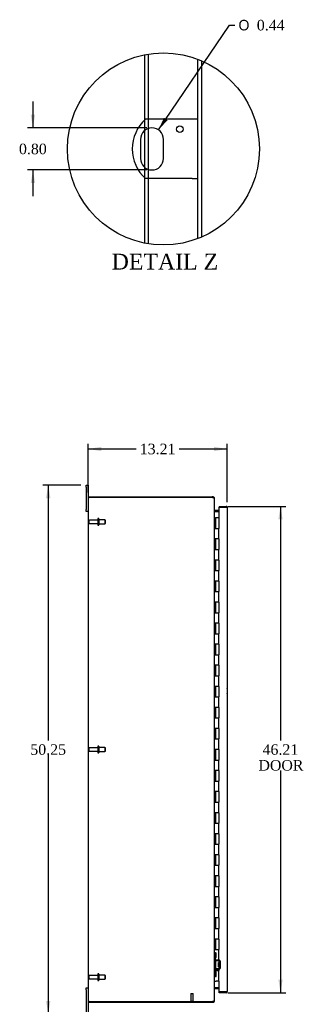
# Model space of a CAD drawing. Header units: inches. Extents: x 18 to 235, y 8 to 157.
# Tile 2 of 9: x 18 to 45, y 56 to 149. Entities that reach past the tile are written whole.
import ezdxf
from ezdxf.enums import TextEntityAlignment as Align

# ---------------------------------------------------------------- set-up
doc = ezdxf.new("R2010")
doc.units = ezdxf.units.IN
doc.header["$MEASUREMENT"] = 0
doc.layers.get('0').update_dxf_attribs({"linetype": 'CONTINUOUS'})
for name, color, linetype in [('COM40153-1', 7, 'CONTINUOUS'), ('COM42780', 7, 'CONTINUOUS'), ('COM48463', 7, 'CONTINUOUS'), ('COM70236-3', 7, 'CONTINUOUS'), ('COM71782-4', 7, 'CONTINUOUS'), ('DEFAULT', 7, 'CONTINUOUS'), ('FET07710', 7, 'CONTINUOUS'), ('HNG10620-44B', 7, 'CONTINUOUS'), ('HNG10620-44C', 7, 'CONTINUOUS'), ('STD21878', 7, 'CONTINUOUS'), ('STD26094', 7, 'CONTINUOUS')]:
    doc.layers.add(name, color=color, linetype=linetype)
doc.styles.add('SEACAD_SOLID_EDGE_ANSI1_SY', font='txt')
doc.styles.add('SEACAD_TIMES_NEW_ROMAN', font='times.ttf')

# ---------------------------------------------------------------- blocks, each defined once
blk = doc.blocks.new('GDIMGGROUP2')
at = {"layer": 'DEFAULT', "linetype": 'Continuous'}
for points in [[(26.033, 108.774), (24.783, 108.566), (26.033, 108.358)], [(36.743, 108.774), (36.743, 108.358), (37.993, 108.566)]]:
    blk.add_hatch(color=136, dxfattribs=at).paths.add_polyline_path(points)
at = {"layer": 'DEFAULT', "color": 136, "linetype": 'Continuous'}
for p, q in [((24.783, 104.442), (24.783, 109.066)), ((24.783, 108.566), (29.332, 108.566)), ((33.444, 108.566), (37.993, 108.566)), ((37.993, 103.508), (37.993, 109.066))]:
    blk.add_line(p, q, dxfattribs=at)
at = {"layer": 'DEFAULT', "color": 136, "linetype": 'Continuous', "style": 'SEACAD_TIMES_NEW_ROMAN'}
blk.add_text('13.21', height=1, dxfattribs=at).set_placement((29.682, 109.066), align=Align.TOP_LEFT)
blk = doc.blocks.new('GDIMGGROUP3')
at = {"layer": 'DEFAULT', "linetype": 'Continuous'}
for points in [[(20.778, 103.889), (21.195, 103.889), (20.987, 105.139)], [(20.778, 56.139), (20.987, 54.889), (21.195, 56.139)]]:
    blk.add_hatch(color=136, dxfattribs=at).paths.add_polyline_path(points)
at = {"layer": 'DEFAULT', "color": 136, "linetype": 'Continuous'}
for p, q in [((24.096, 105.139), (20.487, 105.139)), ((20.987, 105.139), (20.987, 80.864)), ((20.987, 79.514), (20.987, 54.889)), ((24.096, 54.889), (20.487, 54.889))]:
    blk.add_line(p, q, dxfattribs=at)
at = {"layer": 'DEFAULT', "color": 136, "linetype": 'Continuous', "style": 'SEACAD_TIMES_NEW_ROMAN'}
blk.add_text('50.25', height=1, dxfattribs=at).set_placement((19.28, 80.514), align=Align.TOP_LEFT)
blk = doc.blocks.new('GDIMGGROUP12')
at = {"layer": 'DEFAULT', "linetype": 'Continuous'}
for points in [[(43.268, 101.866), (43.06, 103.116), (42.851, 101.866)], [(43.268, 58.161), (42.851, 58.161), (43.06, 56.911)]]:
    blk.add_hatch(color=136, dxfattribs=at).paths.add_polyline_path(points)
at = {"layer": 'DEFAULT', "color": 136, "linetype": 'Continuous'}
for p, q in [((38.056, 103.116), (43.56, 103.116)), ((43.06, 103.116), (43.06, 80.864)), ((43.06, 78.014), (43.06, 56.911)), ((38.056, 56.911), (43.56, 56.911))]:
    blk.add_line(p, q, dxfattribs=at)
at = {"layer": 'DEFAULT', "color": 136, "linetype": 'Continuous', "style": 'SEACAD_TIMES_NEW_ROMAN'}
for s, p in [('46.21', (41.354, 80.514)), ('DOOR', (40.963, 79.014))]:
    blk.add_text(s, height=1, dxfattribs=at).set_placement(p, align=Align.TOP_LEFT)
blk = doc.blocks.new('GDIMGGROUP28')
at = {"layer": 'DEFAULT', "linetype": 'Continuous'}
for points in [[(19.323, 140.319), (19.531, 139.069), (19.74, 140.319)], [(19.323, 133.819), (19.74, 133.819), (19.531, 135.069)]]:
    blk.add_hatch(color=136, dxfattribs=at).paths.add_polyline_path(points)
at = {"layer": 'DEFAULT', "color": 136, "linetype": 'Continuous'}
for p, q in [((19.531, 141.569), (19.531, 139.069)), ((30.342, 139.069), (19.031, 139.069)), ((30.342, 135.069), (19.031, 135.069)), ((19.531, 135.069), (19.531, 132.569))]:
    blk.add_line(p, q, dxfattribs=at)
at = {"layer": 'DEFAULT', "color": 136, "linetype": 'Continuous', "style": 'SEACAD_TIMES_NEW_ROMAN'}
blk.add_text('0.80', height=1, dxfattribs=at).set_placement((18.204, 137.569), align=Align.TOP_LEFT)
blk = doc.blocks.new('GDIMGGROUP29')
at = {"layer": 'DEFAULT', "linetype": 'Continuous'}
blk.add_hatch(color=136, dxfattribs=at).paths.add_polyline_path([(31.987, 140.031), (31.456, 138.88), (32.331, 139.797)])
at = {"layer": 'DEFAULT', "color": 136, "linetype": 'Continuous'}
for p, q in [((31.456, 138.88), (38.218, 148.828)), ((38.218, 148.828), (38.718, 148.828))]:
    blk.add_line(p, q, dxfattribs=at)
for s, style, p in [('O', 'SEACAD_SOLID_EDGE_ANSI1_SY', (39.068, 149.328)), ('0.44', 'SEACAD_TIMES_NEW_ROMAN', (40.809, 149.328))]:
    blk.add_text(s, height=1, dxfattribs=dict(at, style=style)).set_placement(p, align=Align.TOP_LEFT)

msp = doc.modelspace()

# ---------------------------------------------------------------- linework, layer by layer
at = {"color": 7}
msp.add_circle((31.935, 137.069), 9.125, dxfattribs=at)
at = {"layer": 'COM40153-1', "color": 7}
for p, q in [((34.677, 139.881), (30.237, 139.881)), ((35.217, 139.881), (34.677, 139.881)), ((29.75, 137.976), (29.75, 136.161)), ((31.935, 136.161), (31.935, 137.976)), ((34.677, 134.256), (30.237, 134.256)), ((34.677, 134.256), (35.217, 134.256))]:
    msp.add_line(p, q, dxfattribs=at)
msp.add_circle((33.497, 138.946), 0.312, dxfattribs=at)
for centre, radius, start, end in [((32.717, 137.069), 3.75, 131.40962, 228.59038), ((30.842, 137.976), 1.092, 0, 180), ((30.842, 136.161), 1.092, 180, 0), ((37.283, 85.554), 0.75, 341.20309, 18.79691)]:
    msp.add_arc(centre, radius, start, end, dxfattribs=at)
at = {"layer": 'COM42780', "color": 7}
for p, q in [((36.783, 60.691), (36.825, 60.691)), ((36.825, 60.254), (36.783, 60.254)), ((36.876, 60.691), (36.825, 60.691)), ((36.876, 60.254), (36.825, 60.254)), ((36.876, 60.691), (36.943, 60.691)), ((36.876, 60.254), (36.876, 60.691)), ((36.876, 60.254), (36.943, 60.254)), ((36.878, 60.691), (36.878, 60.254)), ((36.878, 60.069), (36.878, 60.254)), ((37.213, 59.921), (36.924, 59.926)), ((37.215, 60.016), (36.925, 60.021)), ((36.943, 60.254), (36.943, 60.691)), ((37.269, 60.004), (37.215, 60.016)), ((37.26, 59.279), (37.26, 59.873)), ((37.355, 59.279), (37.355, 59.873)), ((36.878, 58.898), (36.878, 59.083)), ((36.924, 59.226), (37.213, 59.231)), ((36.925, 59.131), (37.215, 59.136)), ((37.165, 59.381), (37.165, 59.771)), ((37.26, 59.771), (37.165, 59.771)), ((37.355, 59.701), (37.165, 59.701)), ((37.355, 59.682), (37.165, 59.682)), ((37.165, 59.469), (37.355, 59.469)), ((37.355, 59.451), (37.165, 59.451)), ((37.165, 59.381), (37.26, 59.381)), ((37.215, 59.136), (37.269, 59.148)), ((36.783, 58.898), (36.825, 58.898)), ((36.825, 58.461), (36.783, 58.461)), ((36.825, 58.898), (36.876, 58.898)), ((36.876, 58.461), (36.825, 58.461)), ((36.876, 58.898), (36.943, 58.898)), ((36.876, 58.461), (36.876, 58.898)), ((36.876, 58.461), (36.943, 58.461)), ((36.877, 58.766), (36.878, 58.766)), ((36.877, 58.657), (36.877, 58.766)), ((36.877, 58.736), (36.878, 58.736)), ((36.877, 58.657), (36.878, 58.657)), ((36.877, 58.626), (36.877, 58.657)), ((36.877, 58.651), (36.878, 58.651)), ((36.877, 58.626), (36.878, 58.626)), ((36.877, 58.592), (36.877, 58.626)), ((36.877, 58.592), (36.878, 58.592)), ((36.878, 58.898), (36.878, 58.461)), ((36.943, 58.461), (36.943, 58.898))]:
    msp.add_line(p, q, dxfattribs=at)
for centre, radius, start, end in [((36.926, 60.069), 0.143, 180, 206.90823), ((36.926, 60.069), 0.143, 206.90823, 269), ((36.926, 60.069), 0.048, 180, 269), ((37.212, 59.873), 0.048, 0, 89), ((37.212, 59.873), 0.143, 0, 66.66652), ((36.926, 59.083), 0.143, 153.09177, 180), ((36.926, 59.083), 0.143, 91, 153.09177), ((36.926, 59.083), 0.048, 91, 180), ((37.212, 59.279), 0.048, 271, 0), ((37.212, 59.279), 0.143, 293.33348, 0)]:
    msp.add_arc(centre, radius, start, end, dxfattribs=at)
at = {"layer": 'COM48463', "color": 7}
for p, q in [((30.152, 139.804), (30.152, 146.018)), ((30.512, 139.881), (30.512, 146.083)), ((35.217, 128.554), (35.217, 145.583)), ((35.577, 128.702), (35.577, 145.436)), ((30.152, 138.823), (30.152, 139.804)), ((30.512, 139.018), (30.512, 139.881)), ((30.152, 135.314), (30.152, 138.823)), ((30.512, 135.12), (30.512, 139.018)), ((30.152, 134.333), (30.152, 135.314)), ((30.512, 134.256), (30.512, 135.12)), ((30.152, 128.119), (30.152, 134.333)), ((30.512, 128.055), (30.512, 134.256)), ((24.783, 103.942), (24.891, 103.942)), ((24.783, 103.942), (24.783, 56.086)), ((36.557, 103.942), (24.891, 103.942)), ((36.783, 56.191), (36.783, 103.837)), ((36.819, 102.614), (36.809, 102.614)), ((36.819, 102.614), (37.198, 102.614)), ((36.809, 57.414), (36.819, 57.414)), ((36.819, 57.414), (37.198, 57.414)), ((24.891, 56.086), (24.783, 56.086)), ((24.891, 56.086), (36.557, 56.086))]:
    msp.add_line(p, q, dxfattribs=at)
for centre, radius, start, end in [((36.557, 103.692), 0.25, 61.84537, 90), ((36.736, 103.833), 0.0479, 4.85781, 50.20268), ((36.927, 102.697), 0.144, 183.48831, 215.16654), ((36.927, 57.331), 0.144, 144.83346, 176.51169), ((36.63, 56.33), 0.219, 281.9896, 308.4732), ((36.736, 56.195), 0.0479, 309.79733, 355.14223), ((36.557, 56.336), 0.25, 270, 298.15463)]:
    msp.add_arc(centre, radius, start, end, dxfattribs=at)
msp.add_open_spline([(36.766, 103.869), (36.765, 103.871), (36.763, 103.873), (36.759, 103.876), (36.755, 103.879), (36.751, 103.882), (36.746, 103.885), (36.741, 103.888), (36.735, 103.89), (36.728, 103.894), (36.717, 103.898), (36.706, 103.903), (36.695, 103.906), (36.685, 103.909), (36.679, 103.911), (36.675, 103.912)], degree=3, knots=[0, 0, 0, 0, 0.058508, 0.117588, 0.177234, 0.23744, 0.298196, 0.359495, 0.421327, 0.483683, 0.609872, 0.738031, 0.824554, 0.911887, 1, 1, 1, 1], dxfattribs=at)
at = {"layer": 'COM70236-3', "color": 7}
for p, q in [((24.855, 103.942), (24.855, 104.014)), ((24.855, 104.014), (36.557, 104.014)), ((36.675, 104.014), (36.557, 104.014)), ((36.675, 103.942), (36.557, 103.942)), ((36.675, 103.942), (36.675, 104.014)), ((36.711, 103.906), (36.706, 103.925)), ((36.711, 103.906), (36.783, 103.906)), ((36.783, 103.837), (36.783, 103.906)), ((36.809, 102.712), (36.791, 102.65)), ((37.198, 102.711), (36.819, 102.711)), ((37.198, 102.639), (36.819, 102.639)), ((36.809, 57.315), (36.791, 57.378)), ((36.819, 57.389), (37.198, 57.389)), ((36.819, 57.317), (37.198, 57.317)), ((36.706, 56.102), (36.711, 56.122)), ((36.711, 56.122), (36.783, 56.122)), ((36.783, 56.122), (36.783, 56.191)), ((24.855, 56.086), (24.855, 56.014)), ((24.855, 56.014), (36.557, 56.014)), ((36.557, 56.086), (36.675, 56.086)), ((36.557, 56.014), (36.675, 56.014)), ((36.675, 56.086), (36.675, 56.014))]:
    msp.add_line(p, q, dxfattribs=at)
for centre, radius, start, end in [((36.675, 103.906), 0.108, 32.64308, 90.00001), ((36.675, 103.906), 0.036, 32.6431, 90), ((36.675, 103.906), 0.108, 0, 32.64312), ((36.819, 102.747), 0.036, 180, 253.77952), ((36.819, 102.747), 0.108, 253.77952, 270), ((36.819, 102.747), 0.036, 253.77952, 270), ((36.819, 57.281), 0.036, 106.22048, 180), ((36.819, 57.281), 0.108, 90, 106.22048), ((36.819, 57.281), 0.036, 90, 106.22048), ((36.675, 56.122), 0.108, 327.3569, 0), ((36.675, 56.122), 0.036, 270, 327.3569), ((36.675, 56.122), 0.108, 270, 327.3569)]:
    msp.add_arc(centre, radius, start, end, dxfattribs=at)
at = {"layer": 'COM71782-4', "color": 7}
for p, q in [((37.885, 103.044), (37.198, 103.044)), ((37.198, 103.044), (37.198, 102.014)), ((37.226, 103.116), (37.226, 103.044)), ((37.226, 103.116), (37.885, 103.116)), ((37.226, 103.044), (37.885, 103.044)), ((37.987, 103.044), (37.885, 103.044)), ((37.885, 103.044), (37.987, 103.044)), ((37.993, 103.008), (37.993, 57.019)), ((37.198, 58.014), (37.198, 56.983)), ((37.198, 56.983), (37.885, 56.983)), ((37.226, 56.911), (37.226, 56.983)), ((37.885, 56.983), (37.226, 56.983)), ((37.885, 56.911), (37.226, 56.911)), ((37.885, 56.983), (37.987, 56.983)), ((37.987, 56.983), (37.885, 56.983))]:
    msp.add_line(p, q, dxfattribs=at)
for centre, start, end in [((37.885, 103.008), 19.47122, 90), ((37.885, 103.008), 0, 19.47122), ((37.885, 57.019), 270, 340.52878), ((37.885, 57.019), 340.52878, 360)]:
    msp.add_arc(centre, 0.108, start, end, dxfattribs=at)
for centre, start_param, end_param in [((37.885, 103.008), 3.141593, 3.48143), ((37.885, 57.019), 2.801756, 3.141593)]:
    msp.add_ellipse(centre, major_axis=(-0.108, 0), ratio=0.997813, start_param=start_param, end_param=end_param, dxfattribs=at)
at = {"layer": 'FET07710', "color": 7}
for p, q in [((24.596, 104.951), (24.596, 105.139)), ((24.596, 105.139), (24.783, 105.139)), ((24.596, 104.951), (24.596, 102.826)), ((24.783, 105.139), (24.783, 104.951)), ((24.783, 104.951), (24.783, 103.942)), ((24.596, 102.639), (24.596, 102.826)), ((24.783, 102.639), (24.596, 102.639)), ((24.596, 57.201), (24.596, 57.389)), ((24.596, 57.389), (24.783, 57.389)), ((24.596, 57.201), (24.596, 55.076)), ((24.783, 56.086), (24.783, 55.076))]:
    msp.add_line(p, q, dxfattribs=at)
at = {"layer": 'HNG10620-44B', "color": 7}
for p, q in [((36.783, 102.014), (36.809, 102.014)), ((36.809, 102.014), (36.827, 102.014)), ((36.827, 102.014), (36.87, 102.014)), ((36.827, 102.014), (36.827, 101.014)), ((36.87, 102.014), (36.87, 101.014)), ((36.827, 101.014), (36.936, 101.014)), ((36.936, 101.014), (37.198, 101.014)), ((37.198, 100.014), (37.198, 101.014)), ((36.936, 100.014), (36.827, 100.014)), ((36.827, 100.014), (36.827, 99.014)), ((36.87, 100.014), (36.87, 99.014)), ((37.198, 100.014), (36.936, 100.014)), ((36.827, 99.014), (36.936, 99.014)), ((36.936, 99.014), (37.198, 99.014)), ((37.198, 98.014), (37.198, 99.014)), ((36.936, 98.014), (36.827, 98.014)), ((36.827, 98.014), (36.827, 97.014)), ((36.87, 98.014), (36.87, 97.014)), ((37.198, 98.014), (36.936, 98.014)), ((36.827, 97.014), (36.936, 97.014)), ((36.936, 97.014), (37.198, 97.014)), ((37.198, 96.014), (37.198, 97.014)), ((36.936, 96.014), (36.827, 96.014)), ((36.827, 96.014), (36.827, 95.014)), ((36.87, 96.014), (36.87, 95.014)), ((37.198, 96.014), (36.936, 96.014)), ((36.827, 95.014), (36.936, 95.014)), ((36.936, 95.014), (37.198, 95.014)), ((37.198, 94.014), (37.198, 95.014)), ((36.936, 94.014), (36.827, 94.014)), ((36.827, 94.014), (36.827, 93.014)), ((36.87, 94.014), (36.87, 93.014)), ((37.198, 94.014), (36.936, 94.014)), ((36.827, 93.014), (36.936, 93.014)), ((36.936, 93.014), (37.198, 93.014)), ((37.198, 92.014), (37.198, 93.014)), ((36.936, 92.014), (36.827, 92.014)), ((36.827, 92.014), (36.827, 91.014)), ((36.87, 92.014), (36.87, 91.014)), ((37.198, 92.014), (36.936, 92.014)), ((36.827, 91.014), (36.936, 91.014)), ((36.936, 91.014), (37.198, 91.014)), ((37.198, 90.014), (37.198, 91.014)), ((36.936, 90.014), (36.827, 90.014)), ((36.827, 90.014), (36.827, 89.014)), ((36.87, 90.014), (36.87, 89.014)), ((37.198, 90.014), (36.936, 90.014)), ((36.827, 89.014), (36.936, 89.014)), ((36.936, 89.014), (37.198, 89.014)), ((37.198, 88.014), (37.198, 89.014)), ((36.936, 88.014), (36.827, 88.014)), ((36.827, 88.014), (36.827, 87.014)), ((36.87, 88.014), (36.87, 87.014)), ((37.198, 88.014), (36.936, 88.014)), ((36.827, 87.014), (36.936, 87.014)), ((36.936, 87.014), (37.198, 87.014)), ((37.198, 86.014), (37.198, 87.014)), ((36.936, 86.014), (36.827, 86.014)), ((36.827, 86.014), (36.827, 85.014)), ((36.87, 86.014), (36.87, 85.014)), ((37.198, 86.014), (36.936, 86.014)), ((36.827, 85.014), (36.936, 85.014)), ((36.936, 85.014), (37.198, 85.014)), ((37.198, 84.014), (37.198, 85.014)), ((36.936, 84.014), (36.827, 84.014)), ((36.827, 84.014), (36.827, 83.014)), ((36.87, 84.014), (36.87, 83.014)), ((37.198, 84.014), (36.936, 84.014)), ((36.827, 83.014), (36.936, 83.014)), ((36.936, 83.014), (37.198, 83.014)), ((37.198, 82.014), (37.198, 83.014)), ((36.936, 82.014), (36.827, 82.014)), ((36.827, 82.014), (36.827, 81.014)), ((36.87, 82.014), (36.87, 81.014)), ((37.198, 82.014), (36.936, 82.014)), ((36.827, 81.014), (36.936, 81.014)), ((36.936, 81.014), (37.198, 81.014)), ((37.198, 80.014), (37.198, 81.014)), ((36.936, 80.014), (36.827, 80.014)), ((36.827, 80.014), (36.827, 79.014)), ((36.87, 80.014), (36.87, 79.014)), ((37.198, 80.014), (36.936, 80.014)), ((36.827, 79.014), (36.936, 79.014)), ((36.936, 79.014), (37.198, 79.014)), ((37.198, 78.014), (37.198, 79.014)), ((36.936, 78.014), (36.827, 78.014)), ((36.827, 78.014), (36.827, 77.014)), ((36.87, 78.014), (36.87, 77.014)), ((37.198, 78.014), (36.936, 78.014)), ((36.827, 77.014), (36.936, 77.014)), ((36.936, 77.014), (37.198, 77.014)), ((37.198, 76.014), (37.198, 77.014)), ((36.936, 76.014), (36.827, 76.014)), ((36.827, 76.014), (36.827, 75.014)), ((36.87, 76.014), (36.87, 75.014)), ((37.198, 76.014), (36.936, 76.014)), ((36.827, 75.014), (36.936, 75.014)), ((36.936, 75.014), (37.198, 75.014)), ((37.198, 74.014), (37.198, 75.014)), ((36.936, 74.014), (36.827, 74.014)), ((36.827, 74.014), (36.827, 73.014)), ((36.87, 74.014), (36.87, 73.014)), ((37.198, 74.014), (36.936, 74.014)), ((36.827, 73.014), (36.936, 73.014)), ((36.936, 73.014), (37.198, 73.014)), ((37.198, 72.014), (37.198, 73.014)), ((36.936, 72.014), (36.827, 72.014)), ((36.827, 72.014), (36.827, 71.014)), ((36.87, 72.014), (36.87, 71.014)), ((37.198, 72.014), (36.936, 72.014)), ((36.827, 71.014), (36.936, 71.014)), ((36.936, 71.014), (37.198, 71.014)), ((37.198, 70.014), (37.198, 71.014)), ((36.936, 70.014), (36.827, 70.014)), ((36.827, 70.014), (36.827, 69.014)), ((36.87, 70.014), (36.87, 69.014)), ((37.198, 70.014), (36.936, 70.014)), ((36.827, 69.014), (36.936, 69.014)), ((36.936, 69.014), (37.198, 69.014)), ((37.198, 68.014), (37.198, 69.014)), ((36.936, 68.014), (36.827, 68.014)), ((36.827, 68.014), (36.827, 67.014)), ((36.87, 68.014), (36.87, 67.014)), ((37.198, 68.014), (36.936, 68.014)), ((36.827, 67.014), (36.936, 67.014)), ((36.936, 67.014), (37.198, 67.014)), ((37.198, 66.014), (37.198, 67.014)), ((36.936, 66.014), (36.827, 66.014)), ((36.827, 66.014), (36.827, 65.014)), ((36.87, 66.014), (36.87, 65.014)), ((37.198, 66.014), (36.936, 66.014)), ((36.827, 65.014), (36.936, 65.014)), ((36.936, 65.014), (37.198, 65.014)), ((37.198, 64.014), (37.198, 65.014)), ((36.936, 64.014), (36.827, 64.014)), ((36.827, 64.014), (36.827, 63.014)), ((36.87, 64.014), (36.87, 63.014)), ((37.198, 64.014), (36.936, 64.014)), ((36.827, 63.014), (36.936, 63.014)), ((36.936, 63.014), (37.198, 63.014)), ((37.198, 62.014), (37.198, 63.014)), ((36.936, 62.014), (36.827, 62.014)), ((36.827, 62.014), (36.827, 61.014)), ((36.87, 62.014), (36.87, 61.014)), ((37.198, 62.014), (36.936, 62.014)), ((36.827, 61.014), (36.936, 61.014)), ((36.936, 61.014), (37.198, 61.014)), ((37.198, 60.014), (37.198, 61.014)), ((36.936, 60.014), (36.827, 60.014)), ((36.827, 60.014), (36.827, 59.014)), ((36.87, 60.014), (36.87, 59.014)), ((37.198, 60.014), (36.936, 60.014)), ((36.827, 59.014), (36.936, 59.014)), ((36.936, 59.014), (37.198, 59.014)), ((37.198, 58.014), (37.198, 59.014)), ((36.783, 58.014), (36.809, 58.014)), ((36.809, 58.014), (36.936, 58.014)), ((37.198, 58.014), (36.936, 58.014))]:
    msp.add_line(p, q, dxfattribs=at)
at = {"layer": 'HNG10620-44C', "color": 7}
for p, q in [((37.198, 102.014), (36.891, 102.014)), ((36.891, 102.014), (36.891, 101.014)), ((37.198, 102.014), (37.198, 101.014)), ((36.936, 101.014), (37.198, 101.014)), ((37.198, 100.014), (37.198, 101.014)), ((36.891, 100.014), (36.891, 99.014)), ((37.198, 100.014), (36.936, 100.014)), ((37.198, 100.014), (37.198, 99.014)), ((36.936, 99.014), (37.198, 99.014)), ((37.198, 98.014), (37.198, 99.014)), ((36.891, 98.014), (36.891, 97.014)), ((37.198, 98.014), (36.936, 98.014)), ((37.198, 98.014), (37.198, 97.014)), ((36.936, 97.014), (37.198, 97.014)), ((37.198, 96.014), (37.198, 97.014)), ((36.891, 96.014), (36.891, 95.014)), ((37.198, 96.014), (36.936, 96.014)), ((37.198, 96.014), (37.198, 95.014)), ((36.936, 95.014), (37.198, 95.014)), ((37.198, 94.014), (37.198, 95.014)), ((36.891, 94.014), (36.891, 93.014)), ((37.198, 94.014), (36.936, 94.014)), ((37.198, 94.014), (37.198, 93.014)), ((36.936, 93.014), (37.198, 93.014)), ((37.198, 92.014), (37.198, 93.014)), ((36.891, 92.014), (36.891, 91.014)), ((37.198, 92.014), (36.936, 92.014)), ((37.198, 92.014), (37.198, 91.014)), ((36.936, 91.014), (37.198, 91.014)), ((37.198, 90.014), (37.198, 91.014)), ((36.891, 90.014), (36.891, 89.014)), ((37.198, 90.014), (36.936, 90.014)), ((37.198, 90.014), (37.198, 89.014)), ((36.936, 89.014), (37.198, 89.014)), ((37.198, 88.014), (37.198, 89.014)), ((36.891, 88.014), (36.891, 87.014)), ((37.198, 88.014), (36.936, 88.014)), ((37.198, 88.014), (37.198, 87.014)), ((36.936, 87.014), (37.198, 87.014)), ((37.198, 86.014), (37.198, 87.014)), ((36.891, 86.014), (36.891, 85.014)), ((37.198, 86.014), (36.936, 86.014)), ((37.198, 86.014), (37.198, 85.014)), ((36.936, 85.014), (37.198, 85.014)), ((37.198, 84.014), (37.198, 85.014)), ((36.891, 84.014), (36.891, 83.014)), ((37.198, 84.014), (36.936, 84.014)), ((37.198, 84.014), (37.198, 83.014)), ((36.936, 83.014), (37.198, 83.014)), ((37.198, 82.014), (37.198, 83.014)), ((36.891, 82.014), (36.891, 81.014)), ((37.198, 82.014), (36.936, 82.014)), ((37.198, 82.014), (37.198, 81.014)), ((36.936, 81.014), (37.198, 81.014)), ((37.198, 80.014), (37.198, 81.014)), ((36.891, 80.014), (36.891, 79.014)), ((37.198, 80.014), (36.936, 80.014)), ((37.198, 80.014), (37.198, 79.014)), ((36.936, 79.014), (37.198, 79.014)), ((37.198, 78.014), (37.198, 79.014)), ((36.891, 78.014), (36.891, 77.014)), ((37.198, 78.014), (36.936, 78.014)), ((37.198, 78.014), (37.198, 77.014)), ((36.936, 77.014), (37.198, 77.014)), ((37.198, 76.014), (37.198, 77.014)), ((36.891, 76.014), (36.891, 75.014)), ((37.198, 76.014), (36.936, 76.014)), ((37.198, 76.014), (37.198, 75.014)), ((36.936, 75.014), (37.198, 75.014)), ((37.198, 74.014), (37.198, 75.014)), ((36.891, 74.014), (36.891, 73.014)), ((37.198, 74.014), (36.936, 74.014)), ((37.198, 74.014), (37.198, 73.014)), ((36.936, 73.014), (37.198, 73.014)), ((37.198, 72.014), (37.198, 73.014)), ((36.891, 72.014), (36.891, 71.014)), ((37.198, 72.014), (36.936, 72.014)), ((37.198, 72.014), (37.198, 71.014)), ((36.936, 71.014), (37.198, 71.014)), ((37.198, 70.014), (37.198, 71.014)), ((36.891, 70.014), (36.891, 69.014)), ((37.198, 70.014), (36.936, 70.014)), ((37.198, 70.014), (37.198, 69.014)), ((36.936, 69.014), (37.198, 69.014)), ((37.198, 68.014), (37.198, 69.014)), ((36.891, 68.014), (36.891, 67.014)), ((37.198, 68.014), (36.936, 68.014)), ((37.198, 68.014), (37.198, 67.014)), ((36.936, 67.014), (37.198, 67.014)), ((37.198, 66.014), (37.198, 67.014)), ((36.891, 66.014), (36.891, 65.014)), ((37.198, 66.014), (36.936, 66.014)), ((37.198, 66.014), (37.198, 65.014)), ((36.936, 65.014), (37.198, 65.014)), ((37.198, 64.014), (37.198, 65.014)), ((36.891, 64.014), (36.891, 63.014)), ((37.198, 64.014), (36.936, 64.014)), ((37.198, 64.014), (37.198, 63.014)), ((36.936, 63.014), (37.198, 63.014)), ((37.198, 62.014), (37.198, 63.014)), ((36.891, 62.014), (36.891, 61.014)), ((37.198, 62.014), (36.936, 62.014)), ((37.198, 62.014), (37.198, 61.014)), ((36.936, 61.014), (37.198, 61.014)), ((37.198, 60.014), (37.198, 61.014)), ((36.891, 60.014), (36.891, 59.014)), ((37.198, 60.014), (36.936, 60.014)), ((37.198, 60.014), (37.198, 59.014)), ((36.936, 59.014), (37.198, 59.014)), ((37.198, 58.014), (37.198, 59.014))]:
    msp.add_line(p, q, dxfattribs=at)
at = {"layer": 'STD21878', "color": 7}
for p, q in [((34.526, 56.836), (34.776, 56.836)), ((34.526, 56.836), (34.526, 56.117)), ((34.776, 56.117), (34.776, 56.836)), ((34.511, 56.117), (34.792, 56.117)), ((34.511, 56.117), (34.511, 56.086)), ((34.792, 56.086), (34.792, 56.117))]:
    msp.add_line(p, q, dxfattribs=at)
at = {"layer": 'STD26094', "color": 7}
for p, q in [((25.762, 101.964), (25.722, 101.964)), ((24.855, 101.744), (24.855, 101.534)), ((25.692, 101.804), (24.915, 101.804)), ((24.915, 101.474), (25.692, 101.474)), ((25.692, 101.934), (25.692, 101.344)), ((25.722, 101.314), (25.762, 101.314)), ((25.792, 101.934), (25.792, 101.344)), ((26.38, 101.826), (25.792, 101.826)), ((25.792, 101.451), (26.38, 101.451)), ((26.38, 101.826), (26.38, 101.451)), ((26.417, 101.789), (26.38, 101.826)), ((26.38, 101.451), (26.417, 101.489)), ((26.417, 101.489), (26.417, 101.789)), ((24.855, 80.119), (24.855, 79.909)), ((25.692, 80.179), (24.915, 80.179)), ((24.915, 79.849), (25.692, 79.849)), ((25.692, 80.309), (25.692, 79.719)), ((25.762, 80.339), (25.722, 80.339)), ((25.722, 79.689), (25.762, 79.689)), ((25.792, 80.309), (25.792, 79.719)), ((26.38, 80.201), (25.792, 80.201)), ((25.792, 79.826), (26.38, 79.826)), ((26.38, 80.201), (26.38, 79.826)), ((26.417, 80.164), (26.38, 80.201)), ((26.38, 79.826), (26.417, 79.864)), ((26.417, 79.864), (26.417, 80.164)), ((24.855, 58.494), (24.855, 58.284)), ((25.692, 58.554), (24.915, 58.554)), ((24.915, 58.224), (25.692, 58.224)), ((25.692, 58.684), (25.692, 58.094)), ((25.762, 58.714), (25.722, 58.714)), ((25.722, 58.064), (25.762, 58.064)), ((25.792, 58.684), (25.792, 58.094)), ((26.38, 58.576), (25.792, 58.576)), ((25.792, 58.201), (26.38, 58.201)), ((26.38, 58.576), (26.38, 58.201)), ((26.417, 58.539), (26.38, 58.576)), ((26.38, 58.201), (26.417, 58.239)), ((26.417, 58.239), (26.417, 58.539))]:
    msp.add_line(p, q, dxfattribs=at)
for centre, radius, start, end in [((25.722, 101.934), 0.03, 90, 180), ((25.762, 101.934), 0.03, 0, 90), ((24.915, 101.744), 0.06, 90, 180), ((24.915, 101.534), 0.06, 180, 270), ((25.722, 101.344), 0.03, 180, 270), ((25.762, 101.344), 0.03, 270, 0), ((24.915, 80.119), 0.06, 90, 180), ((24.915, 79.909), 0.06, 180, 270), ((25.722, 80.309), 0.03, 90, 180), ((25.722, 79.719), 0.03, 180, 270), ((25.762, 80.309), 0.03, 0, 90), ((25.762, 79.719), 0.03, 270, 0), ((24.915, 58.494), 0.06, 90, 180), ((24.915, 58.284), 0.06, 180, 270), ((25.722, 58.684), 0.03, 90, 180), ((25.722, 58.094), 0.03, 180, 270), ((25.762, 58.684), 0.03, 0, 90), ((25.762, 58.094), 0.03, 270, 0)]:
    msp.add_arc(centre, radius, start, end, dxfattribs=at)

# ---------------------------------------------------------------- block references
at = {"layer": 'DEFAULT', "color": 7}
for name in ['GDIMGGROUP29', 'GDIMGGROUP28', 'GDIMGGROUP2', 'GDIMGGROUP3', 'GDIMGGROUP12']:
    msp.add_blockref(name, (0, 0), dxfattribs=at)

# ---------------------------------------------------------------- texts
at = {"layer": 'DEFAULT', "color": 7, "style": 'SEACAD_TIMES_NEW_ROMAN'}
msp.add_text('DETAIL Z', height=1.5, dxfattribs=at).set_placement((27.012, 127.113), align=Align.TOP_LEFT)

doc.saveas('drawing.dxf')
